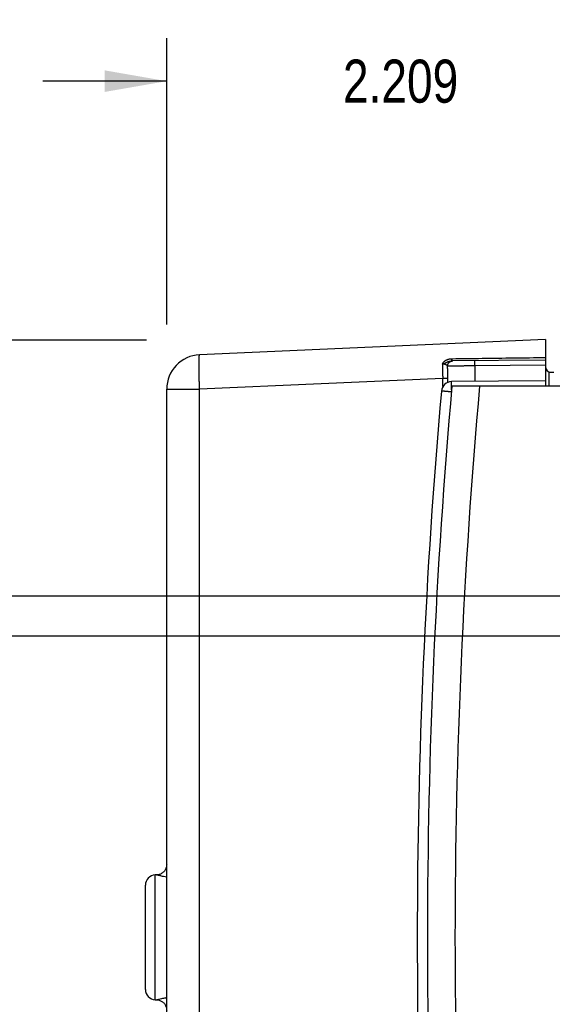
# Model space of a CAD drawing. Header units: inches. Extents: x 0 to 34, y 0 to 22.
# Tile 62 of 120: x 15 to 16.5, y 15.7 to 18.5. Entities that reach past the tile are written whole.
import ezdxf

# ---------------------------------------------------------------- set-up
doc = ezdxf.new("R2010")
doc.units = ezdxf.units.IN
doc.header["$LTSCALE"] = 1.87
doc.header["$MEASUREMENT"] = 0
doc.layers.get('0').update_dxf_attribs({"linetype": 'CONTINUOUS'})
doc.layers.add('DIMENSIONS', color=7, linetype='CONTINUOUS')
doc.styles.get("Standard").update_dxf_attribs({"font": 'txt', "width": 0.8})
doc.dimstyles.new('DIMSTYLE_1', dxfattribs={"dimtxt": 0.125, "dimasz": 0.18, "dimexe": 0.18, "dimexo": 0.0625, "dimgap": 0.09, "dimtad": 0, "dimtih": 1, "dimtoh": 1, "dimdec": 3, "dimzin": 4, "dimdsep": 46, "dimtxsty": 'STANDARD', "dimblk": '_FILLED', "dimblk1": '_FILLED', "dimblk2": '_FILLED', "dimcen": 0.09, "dimadec": 0, "dimazin": 0, "dimtp": 0.01, "dimtm": 0.01, "dimtfac": 1, "dimtdec": 3, "dimtofl": 0, "dimtmove": 0, "dimatfit": 3, "dimldrblk": '_FILLED', "dimfxl": 1, "dimtolj": 1, "dimtzin": 4, "dimarcsym": 0})

# ---------------------------------------------------------------- blocks, each defined once
blk = doc.blocks.new('_FILLED')
at = {"color": 0, "linetype": 'BYBLOCK'}
blk.add_solid([(0, 0), (-1, 0.174), (-1, -0.174)], dxfattribs=at)
blk = doc.blocks.new('*D17')
at = {"layer": 'DIMENSIONS', "color": 2, "linetype": 'CONTINUOUS'}
for p, q in [((13.1066, 16.1804), (12.6921, 16.1804)), ((13.1066, 15.6005), (13.1066, 16.1804)), ((16.7621, 15.6005), (12.9816, 15.6005)), ((15.3396, 14.1381), (12.9816, 14.1381)), ((13.1066, 14.1381), (13.1066, 13.7781))]:
    blk.add_line(p, q, dxfattribs=at)
at = {"layer": 'DIMENSIONS', "color": 2, "linetype": 'CONTINUOUS', "xscale": 0.18, "yscale": 0.18, "zscale": 0.18}
for p, rotation in [((13.1066, 15.6005), 270), ((13.1066, 14.1381), 90)]:
    blk.add_blockref('_FILLED', p, dxfattribs=dict(at, rotation=rotation))
at = {"layer": 'DIMENSIONS', "color": 2, "linetype": 'CONTINUOUS', "width": 0.8}
for s, p in [('1.462', (11.3046, 16.1179)), ('[', (11.9296, 16.1179)), ('37.14', (12.0296, 16.1179)), (']', (12.5296, 16.1179))]:
    blk.add_text(s, height=0.125, dxfattribs=at).set_placement(p)
blk = doc.blocks.new('*D18')
at = {"layer": 'DIMENSIONS', "color": 2, "linetype": 'CONTINUOUS'}
for p, q in [((15.4186, 17.6493), (15.4186, 18.4805)), ((17.6272, 16.8075), (17.6272, 18.4805)), ((15.4186, 18.3555), (15.0586, 18.3555)), ((17.6272, 18.3555), (17.9872, 18.3555))]:
    blk.add_line(p, q, dxfattribs=at)
at = {"layer": 'DIMENSIONS', "color": 2, "linetype": 'CONTINUOUS', "xscale": 0.18, "yscale": 0.18, "zscale": 0.18}
blk.add_blockref('_FILLED', (15.4186, 18.3555), dxfattribs=at)
at = {"layer": 'DIMENSIONS', "color": 2, "linetype": 'CONTINUOUS', "xscale": 0.18, "yscale": 0.18, "zscale": 0.18, "rotation": 180}
blk.add_blockref('_FILLED', (17.6272, 18.3555), dxfattribs=at)
at = {"layer": 'DIMENSIONS', "color": 2, "linetype": 'CONTINUOUS', "width": 0.8}
for s, p in [('2.209', (15.9303, 18.293)), ('[', (16.5553, 18.293)), ('56.1', (16.6553, 18.293)), (']', (17.0553, 18.293))]:
    blk.add_text(s, height=0.125, dxfattribs=at).set_placement(p)
blk = doc.blocks.new('*D19')
at = {"layer": 'DIMENSIONS', "color": 2, "linetype": 'CONTINUOUS'}
for p, q in [((14.6066, 18.7199), (13.7508, 18.7199)), ((14.6066, 17.6038), (14.6066, 18.7199)), ((15.3582, 17.6038), (14.4816, 17.6038)), ((18.1671, 16.861), (14.4816, 16.861)), ((14.6066, 16.861), (14.6066, 16.501))]:
    blk.add_line(p, q, dxfattribs=at)
at = {"layer": 'DIMENSIONS', "color": 2, "linetype": 'CONTINUOUS', "xscale": 0.18, "yscale": 0.18, "zscale": 0.18}
for p, rotation in [((14.6066, 17.6038), 270), ((14.6066, 16.861), 90)]:
    blk.add_blockref('_FILLED', p, dxfattribs=dict(at, rotation=rotation))
at = {"layer": 'DIMENSIONS', "color": 2, "linetype": 'CONTINUOUS', "width": 0.8}
for s, p in [('.743', (12.4633, 18.6574)), ('[', (12.9883, 18.6574)), ('18.87', (13.0883, 18.6574)), (']', (13.5883, 18.6574))]:
    blk.add_text(s, height=0.125, dxfattribs=at).set_placement(p)
blk = doc.blocks.new('*D20')
at = {"layer": 'DIMENSIONS', "color": 2, "linetype": 'CONTINUOUS'}
for p, q in [((13.8566, 18.1385), (13.3654, 18.1385)), ((13.8566, 17.6038), (13.8566, 18.1385)), ((15.3599, 17.6038), (13.7316, 17.6038)), ((17.5096, 16.745), (13.7316, 16.745)), ((13.8566, 16.745), (13.8566, 16.385))]:
    blk.add_line(p, q, dxfattribs=at)
at = {"layer": 'DIMENSIONS', "color": 2, "linetype": 'CONTINUOUS', "xscale": 0.18, "yscale": 0.18, "zscale": 0.18}
for p, rotation in [((13.8566, 17.6038), 270), ((13.8566, 16.745), 90)]:
    blk.add_blockref('_FILLED', p, dxfattribs=dict(at, rotation=rotation))
at = {"layer": 'DIMENSIONS', "color": 2, "linetype": 'CONTINUOUS', "width": 0.8}
for s, p in [('.859', (12.0779, 18.076)), ('[', (12.6029, 18.076)), ('21.82', (12.7029, 18.076)), (']', (13.2029, 18.076))]:
    blk.add_text(s, height=0.125, dxfattribs=at).set_placement(p)

msp = doc.modelspace()

# ---------------------------------------------------------------- linework, layer by layer
at = {"color": 7, "linetype": 'CONTINUOUS'}
for p, q in [((16.5186, 17.6055), (15.5142, 17.5616)), ((16.5186, 17.6055), (16.5186, 17.47)), ((16.5186, 17.546), (16.2462, 17.5436)), ((16.5186, 17.531), (16.3129, 17.5292)), ((16.3129, 17.5292), (16.3129, 17.4842)), ((16.2206, 17.4926), (15.5142, 17.4617)), ((16.2206, 17.4699), (16.2206, 17.4926)), ((16.2347, 17.4926), (16.2206, 17.4926)), ((16.2347, 17.4815), (16.2347, 17.4926)), ((16.5186, 17.486), (16.2455, 17.4836)), ((16.5285, 17.47), (16.5285, 17.5109)), ((16.5285, 17.5109), (16.5426, 17.5108)), ((15.4186, 14.2802), (15.4186, 17.4617)), ((15.4186, 17.4617), (15.5142, 17.4617)), ((15.5142, 14.2802), (15.5142, 17.4617)), ((18.1697, 17.47), (16.2464, 17.47)), ((15.3855, 15.69), (15.3855, 16.052)), ((15.3566, 15.7199), (15.3566, 16.022)), ((15.3855, 15.69), (15.3855, 15.69))]:
    msp.add_line(p, q, dxfattribs=at)
for points in [[(15.4186, 16.0821), (15.4185, 16.0803), (15.4183, 16.078), (15.4179, 16.0757), (15.4173, 16.0734), (15.4165, 16.0712), (15.4156, 16.0691), (15.4145, 16.067), (15.4132, 16.065), (15.4118, 16.0631), (15.4103, 16.0614), (15.4086, 16.0598), (15.4068, 16.0583), (15.4049, 16.0569), (15.4029, 16.0557), (15.4008, 16.0547), (15.3986, 16.0538), (15.3964, 16.0531), (15.3941, 16.0526), (15.3918, 16.0523), (15.3894, 16.0521), (15.3876, 16.0521)], [(15.3876, 15.6898), (15.3894, 15.6898), (15.3918, 15.6897), (15.3941, 15.6893), (15.3964, 15.6888), (15.3986, 15.6881), (15.4008, 15.6872), (15.4029, 15.6862), (15.4049, 15.685), (15.4068, 15.6837), (15.4086, 15.6822), (15.4103, 15.6806), (15.4118, 15.6788), (15.4132, 15.6769), (15.4145, 15.675), (15.4156, 15.6729), (15.4165, 15.6708), (15.4173, 15.6685), (15.4179, 15.6663), (15.4183, 15.664), (15.4185, 15.6616), (15.4186, 15.6598)]]:
    msp.add_lwpolyline(points, dxfattribs=at)
for centre, radius, start, end in [((15.5186, 17.4617), 0.1, 92.5, 180.0096), ((16.5336, 17.5258), 0.015, 180, 269.5), ((34.2555, 15.8705), 18.08, 174.92453, 185.07547), ((16.2458, 17.4536), 0.03, 90.5, 174.9474), ((34.2555, 15.8705), 18, 174.90191, 185.09809), ((34.146, 15.871), 18, 174.94741, 185.05259), ((15.3866, 16.022), 0.03, 92, 180), ((15.3866, 15.7199), 0.03, 180, 268)]:
    msp.add_arc(centre, radius, start, end, dxfattribs=at)
for points, knots in [([(15.5142, 17.4617), (15.5141, 17.4637), (15.514, 17.4675), (15.5137, 17.4733), (15.5135, 17.479), (15.5133, 17.4847), (15.5131, 17.4903), (15.513, 17.4958), (15.5128, 17.5012), (15.5127, 17.5065), (15.5126, 17.5116), (15.5125, 17.5165), (15.5125, 17.5212), (15.5124, 17.5258), (15.5124, 17.5301), (15.5124, 17.5342), (15.5124, 17.5381), (15.5125, 17.5417), (15.5125, 17.545), (15.5126, 17.5481), (15.5127, 17.5508), (15.5128, 17.5533), (15.513, 17.5554), (15.5131, 17.5573), (15.5133, 17.5588), (15.5135, 17.56), (15.5137, 17.5608), (15.5139, 17.5614), (15.5141, 17.5616), (15.5142, 17.5616)], [0, 0, 0, 0, 0.057968, 0.115734, 0.173104, 0.229885, 0.285885, 0.340915, 0.39479, 0.447329, 0.498356, 0.547697, 0.595188, 0.640669, 0.683986, 0.724995, 0.763559, 0.799548, 0.832842, 0.863332, 0.890916, 0.915505, 0.937021, 0.9554, 0.97059, 0.982562, 0.991322, 0.996963, 1, 1, 1, 1]), ([(16.2196, 17.5347), (16.2196, 17.5348), (16.2197, 17.5349), (16.2197, 17.5351), (16.2198, 17.5354), (16.2198, 17.5357), (16.2199, 17.536), (16.2201, 17.5363), (16.2202, 17.5367), (16.2204, 17.537), (16.2206, 17.5374), (16.2208, 17.5379), (16.2211, 17.5384), (16.2214, 17.5389), (16.2218, 17.5394), (16.2223, 17.54), (16.2228, 17.5407), (16.2234, 17.5414), (16.2242, 17.5421), (16.2251, 17.5429), (16.2261, 17.5437), (16.2274, 17.5446), (16.2288, 17.5455), (16.2305, 17.5464), (16.2325, 17.5473), (16.2346, 17.5481), (16.2369, 17.5488), (16.2393, 17.5494), (16.2418, 17.5498), (16.2444, 17.5501), (16.2461, 17.5501), (16.247, 17.5501)], [0, 0, 0, 0, 0.005349, 0.0122, 0.02023, 0.029254, 0.039105, 0.049669, 0.06098, 0.073179, 0.086539, 0.101402, 0.117957, 0.136326, 0.156594, 0.179013, 0.20393, 0.231743, 0.262891, 0.297827, 0.337222, 0.38194, 0.4328, 0.490494, 0.554556, 0.623194, 0.694974, 0.768841, 0.844421, 0.921485, 1, 1, 1, 1]), ([(16.2196, 17.5347), (16.2199, 17.5347), (16.2205, 17.5348), (16.2213, 17.535), (16.2223, 17.5352), (16.2232, 17.5355), (16.2243, 17.536), (16.2254, 17.5365), (16.2266, 17.5372), (16.228, 17.5379), (16.2296, 17.5387), (16.2314, 17.5397), (16.2334, 17.5406), (16.2356, 17.5416), (16.2379, 17.5423), (16.2401, 17.5429), (16.2422, 17.5433), (16.2442, 17.5435), (16.2456, 17.5436), (16.2462, 17.5436)], [0, 0, 0, 0, 0.029973, 0.060629, 0.093776, 0.129961, 0.169614, 0.213, 0.261383, 0.316331, 0.378915, 0.449903, 0.53036, 0.618186, 0.704368, 0.78417, 0.859228, 0.930938, 1, 1, 1, 1]), ([(16.234, 17.5286), (16.234, 17.5291), (16.2341, 17.53), (16.2343, 17.5314), (16.2346, 17.5327), (16.235, 17.534), (16.2356, 17.5353), (16.2362, 17.5365), (16.237, 17.5376), (16.2379, 17.5387), (16.2388, 17.5397), (16.2399, 17.5406), (16.241, 17.5413), (16.2422, 17.542), (16.2435, 17.5426), (16.2448, 17.543), (16.2457, 17.5433), (16.2461, 17.5433)], [0, 0, 0, 0, 0.066809, 0.133639, 0.200459, 0.267261, 0.334039, 0.400788, 0.467503, 0.534183, 0.600826, 0.667433, 0.734004, 0.800542, 0.867051, 0.933535, 1, 1, 1, 1]), ([(16.2462, 17.5436), (16.2463, 17.5436), (16.2463, 17.5437), (16.2464, 17.5439), (16.2465, 17.5442), (16.2466, 17.5446), (16.2467, 17.5451), (16.2467, 17.5457), (16.2468, 17.5464), (16.2469, 17.5472), (16.2469, 17.5481), (16.247, 17.5491), (16.247, 17.5498), (16.247, 17.5501)], [0, 0, 0, 0, 0.016035, 0.045504, 0.09102, 0.152904, 0.230926, 0.3246, 0.433267, 0.556122, 0.692239, 0.840578, 1, 1, 1, 1]), ([(16.2463, 17.5434), (16.2467, 17.5434), (16.2475, 17.5436), (16.2484, 17.5436), (16.2488, 17.5436)], [0, 0, 0, 0, 0.469497, 1, 1, 1, 1]), ([(16.247, 17.5501), (16.2763, 17.5505), (16.3357, 17.5513), (16.4262, 17.5525), (16.4875, 17.5533), (16.5186, 17.5537)], [0, 0, 0, 0, 0.323232, 0.656646, 1, 1, 1, 1]), ([(16.3129, 17.5292), (16.3129, 17.5296), (16.3129, 17.5306), (16.3129, 17.5319), (16.3128, 17.5333), (16.3128, 17.5346), (16.3128, 17.5358), (16.3128, 17.5371), (16.3128, 17.5382), (16.3128, 17.5393), (16.3128, 17.5402), (16.3128, 17.5411), (16.3128, 17.5419), (16.3128, 17.5426), (16.3128, 17.5431), (16.3128, 17.5436), (16.3128, 17.5439), (16.3129, 17.544), (16.3129, 17.5442), (16.3129, 17.5442)], [0, 0, 0, 0, 0.092257, 0.183725, 0.273626, 0.361193, 0.445677, 0.52636, 0.602552, 0.673603, 0.738908, 0.79791, 0.850105, 0.895049, 0.932359, 0.961717, 0.982876, 0.99566, 1, 1, 1, 1]), ([(16.234, 17.5286), (16.234, 17.5288), (16.2338, 17.5292), (16.2334, 17.5297), (16.2328, 17.5302), (16.2321, 17.5308), (16.2312, 17.5313), (16.2303, 17.5319), (16.2293, 17.5324), (16.2282, 17.5329), (16.2271, 17.5333), (16.226, 17.5336), (16.2249, 17.5339), (16.2238, 17.5342), (16.2227, 17.5344), (16.2217, 17.5345), (16.2206, 17.5346), (16.22, 17.5347), (16.2196, 17.5347)], [0, 0, 0, 0, 0.034301, 0.075649, 0.124538, 0.180735, 0.243365, 0.311081, 0.382295, 0.455496, 0.529098, 0.601685, 0.672617, 0.741618, 0.808664, 0.873907, 0.937608, 1, 1, 1, 1]), ([(16.2206, 17.4926), (16.2207, 17.4943), (16.2207, 17.4979), (16.2206, 17.5032), (16.2205, 17.5086), (16.2204, 17.5139), (16.2202, 17.5192), (16.22, 17.5245), (16.2198, 17.5296), (16.2197, 17.533), (16.2196, 17.5347)], [0, 0, 0, 0, 0.126125, 0.253066, 0.380251, 0.507104, 0.633053, 0.75753, 0.879978, 1, 1, 1, 1]), ([(16.3129, 17.5292), (16.3113, 17.5292), (16.308, 17.5291), (16.3032, 17.5291), (16.2984, 17.5291), (16.2937, 17.529), (16.2891, 17.529), (16.2845, 17.529), (16.2801, 17.5289), (16.2757, 17.5289), (16.2715, 17.5289), (16.2675, 17.5289), (16.2636, 17.5288), (16.26, 17.5288), (16.2565, 17.5288), (16.2532, 17.5288), (16.2501, 17.5287), (16.2473, 17.5287), (16.2447, 17.5287), (16.2424, 17.5287), (16.2403, 17.5287), (16.2385, 17.5287), (16.237, 17.5286), (16.2358, 17.5286), (16.2348, 17.5286), (16.2343, 17.5286), (16.234, 17.5286)], [0, 0, 0, 0, 0.061412, 0.122566, 0.183238, 0.243205, 0.302249, 0.360153, 0.416702, 0.47169, 0.524916, 0.576184, 0.625307, 0.672105, 0.716407, 0.758047, 0.796873, 0.832742, 0.86552, 0.895089, 0.921341, 0.944181, 0.963529, 0.979316, 0.991487, 1, 1, 1, 1]), ([(16.2347, 17.4926), (16.2347, 17.4946), (16.2347, 17.4987), (16.2347, 17.5048), (16.2345, 17.5108), (16.2344, 17.5169), (16.2342, 17.5228), (16.2341, 17.5267), (16.234, 17.5286)], [0, 0, 0, 0, 0.169766, 0.339226, 0.507667, 0.67438, 0.838705, 1, 1, 1, 1]), ([(16.2455, 17.4594), (16.2455, 17.4598), (16.2455, 17.4609), (16.2455, 17.4628), (16.2455, 17.465), (16.2454, 17.4672), (16.2454, 17.4692), (16.2454, 17.4712), (16.2454, 17.473), (16.2454, 17.4748), (16.2454, 17.4764), (16.2454, 17.4778), (16.2454, 17.4791), (16.2454, 17.4803), (16.2455, 17.4812), (16.2455, 17.4821), (16.2455, 17.4827), (16.2455, 17.4832), (16.2455, 17.4834), (16.2455, 17.4836), (16.2455, 17.4836)], [0, 0, 0, 0, 0.05133, 0.144838, 0.235988, 0.324219, 0.408987, 0.489769, 0.566068, 0.637412, 0.703363, 0.763514, 0.817494, 0.86497, 0.905652, 0.939287, 0.965671, 0.984643, 0.996093, 1, 1, 1, 1]), ([(16.245, 17.4536), (16.2444, 17.4537), (16.2431, 17.4538), (16.2409, 17.454), (16.2387, 17.4542), (16.2365, 17.4544), (16.2343, 17.4546), (16.2322, 17.4548), (16.2301, 17.455), (16.2282, 17.4551), (16.2264, 17.4553), (16.2247, 17.4554), (16.2231, 17.4556), (16.2216, 17.4557), (16.2203, 17.4558), (16.2192, 17.4559), (16.2182, 17.456), (16.2174, 17.4561), (16.2168, 17.4562), (16.2163, 17.4562), (16.2161, 17.4563), (16.2159, 17.4562), (16.2159, 17.4562)], [0, 0, 0, 0, 0.061461, 0.140114, 0.21789, 0.294461, 0.369402, 0.442206, 0.512311, 0.57913, 0.642131, 0.700966, 0.75533, 0.804925, 0.84946, 0.888651, 0.922241, 0.950014, 0.971791, 0.987436, 0.996856, 1, 1, 1, 1]), ([(15.4186, 16.0457), (15.4156, 16.0462), (15.4088, 16.0474), (15.3998, 16.0493), (15.3926, 16.0516), (15.3889, 16.0519), (15.3876, 16.052)], [0, 0, 0, 0, 0.285663, 0.653776, 0.868638, 1, 1, 1, 1]), ([(15.3876, 15.6899), (15.3888, 15.6899), (15.3916, 15.6901), (15.397, 15.6919), (15.4053, 15.6937), (15.4129, 15.6953), (15.4177, 15.6961), (15.4186, 15.6963)], [0, 0, 0, 0, 0.113271, 0.269505, 0.538517, 0.914558, 1, 1, 1, 1])]:
    msp.add_open_spline(points, degree=3, knots=knots, dxfattribs=at)
for points in [[(16.2461, 17.5433), (16.2462, 17.5434), (16.2462, 17.5434), (16.2463, 17.5434)], [(15.3876, 16.052), (15.3869, 16.052), (15.3862, 16.052), (15.3855, 16.052)], [(15.3855, 15.69), (15.3862, 15.6899), (15.3869, 15.6899), (15.3876, 15.6899)]]:
    msp.add_open_spline(points, degree=3, dxfattribs=at)

# ---------------------------------------------------------------- dimensions: what is measured, and where the dimension line sits
at = {"layer": 'DIMENSIONS', "color": 2, "linetype": 'CONTINUOUS'}
for base, p1, p2, angle, picture, middle in [((14.6066, 16.861), (15.3582, 17.6038), (18.1671, 16.861), 270, '*D19', (13.0758, 18.7199)), ((13.8566, 16.745), (15.3599, 17.6038), (17.5096, 16.745), 270, '*D20', (12.6904, 18.1385)), ((13.1066, 15.6005), (15.3396, 14.1381), (16.7621, 15.6005), 90, '*D17', (11.9671, 16.1804))]:
    dim = msp.add_linear_dim(base=base, p1=p1, p2=p2, angle=angle, dimstyle='DIMSTYLE_1', dxfattribs=at)
    dim.commit()
    dim.dimension.update_dxf_attribs({"geometry": picture, "text_midpoint": middle, "dimtype": 160})
dim = msp.add_linear_dim(base=(17.6272, 18.3555), p1=(15.4186, 17.6493), p2=(17.6272, 16.8075), dimstyle='DIMSTYLE_1', dxfattribs=at)
dim.commit()
dim.dimension.update_dxf_attribs({"geometry": '*D18', "text_midpoint": (16.5428, 18.3555), "dimtype": 160})

doc.saveas('drawing.dxf')
